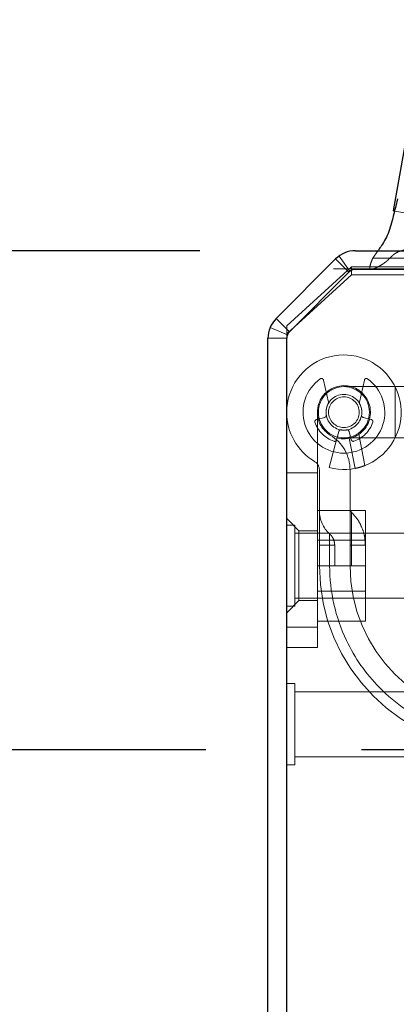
# Model space of a CAD drawing. Header units: inches. Extents: x 0.2 to 10.8, y 0.2 to 8.2.
# Tile 5 of 127: x 2.83 to 2.95, y 2.094 to 2.41. Entities that reach past the tile are written whole.
import ezdxf

# ---------------------------------------------------------------- set-up
doc = ezdxf.new("R2010")
doc.units = ezdxf.units.IN
doc.header["$MEASUREMENT"] = 0
doc.linetypes.add('HIDDEN', pattern=[0.07500000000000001, 0.05, -0.025])
doc.layers.add('DIMENSIONS', color=140, linetype='Continuous')
doc.styles.add('SLDTEXTSTYLE0', font='TXT', dxfattribs={"width": 0.7})
doc.dimstyles.new('SLDDIMSTYLE1', dxfattribs={"dimtxt": 0.0849609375, "dimasz": 0.13, "dimexe": 0, "dimexo": 0.0625, "dimgap": 0.021240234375, "dimtad": 0, "dimtih": 1, "dimtoh": 1, "dimlfac": 12, "dimrnd": 1e-09, "dimzin": 12, "dimdsep": 46, "dimtxsty": 'SLDTEXTSTYLE0', "dimsah": 1, "dimcen": 0.09, "dimadec": 0, "dimazin": 3, "dimtfac": 1, "dimtmove": 0, "dimatfit": 0, "dimfxl": 0, "dimfrac": 2, "dimtolj": 1, "dimtzin": 12, "dimarcsym": 0})

# ---------------------------------------------------------------- blocks, each defined once
blk = doc.blocks.new('_D_23')
at = {"layer": 'DIMENSIONS'}
for p, q in [((2.732311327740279, 2.335550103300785), (2.732311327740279, 2.585550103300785)), ((2.887342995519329, 2.335550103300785), (2.607311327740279, 2.335550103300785)), ((2.889328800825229, 2.175494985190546), (2.607311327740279, 2.175494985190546)), ((2.732311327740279, 1.92657204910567), (2.732311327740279, 2.175494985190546)), ((2.185941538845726, 1.926572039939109), (2.157411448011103, 1.926572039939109)), ((2.157411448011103, 1.926572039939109), (2.157411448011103, 1.791541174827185)), ((2.438410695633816, 1.926572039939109), (2.466940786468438, 1.926572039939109)), ((2.466940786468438, 1.926572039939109), (2.466940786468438, 1.791541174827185)), ((2.59158342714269, 1.92657204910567), (2.732311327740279, 1.92657204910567)), ((2.157411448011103, 1.791541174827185), (2.185941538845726, 1.791541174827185)), ((2.466940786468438, 1.791541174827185), (2.438410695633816, 1.791541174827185))]:
    blk.add_line(p, q, dxfattribs=at)
for points in [[(2.732311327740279, 2.335550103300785), (2.752311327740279, 2.465550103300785), (2.712311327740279, 2.465550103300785)], [(2.732311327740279, 2.175494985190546), (2.712311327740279, 2.045494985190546), (2.752311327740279, 2.045494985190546)]]:
    blk.add_solid(points, dxfattribs=at)
at = {"layer": 'DIMENSIONS', "char_height": 0.08333333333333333, "attachment_point": 1, "style": 'SLDTEXTSTYLE0'}
for s, insert in [('1.92', (2.185941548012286, 2.053014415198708)), ('48.8', (2.185941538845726, 1.898963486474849))]:
    blk.add_mtext(s, dxfattribs=dict(at, insert=insert))

msp = doc.modelspace()

# ---------------------------------------------------------------- linework, layer by layer
at = {"color": 7, "linetype": 'Continuous', "lineweight": 25}
for p, q in [((2.958567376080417, 2.399874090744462), (2.949482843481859, 2.348353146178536)), ((2.937342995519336, 2.335550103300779), (3.010350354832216, 2.335550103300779)), ((2.911903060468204, 2.313838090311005), (2.930979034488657, 2.332914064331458)), ((2.935220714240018, 2.328672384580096), (2.916144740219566, 2.309596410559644)), ((3.010342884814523, 2.329550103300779), (2.937339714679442, 2.329550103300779)), ((2.909267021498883, 1.344550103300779), (2.909267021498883, 2.307474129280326)), ((2.915267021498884, 1.341550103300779), (2.915267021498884, 2.307477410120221))]:
    msp.add_line(p, q, dxfattribs=at)
at = {"color": 7, "linetype": 'HIDDEN', "lineweight": 18}
for p, q in [((2.949482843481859, 2.348353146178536), (2.95539168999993, 2.347311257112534)), ((2.935589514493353, 2.328984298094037), (2.932082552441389, 2.33385268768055)), ((2.944576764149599, 2.335550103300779), (2.942888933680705, 2.333168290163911)), ((2.915267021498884, 2.311472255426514), (2.936100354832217, 2.330353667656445)), ((2.935221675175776, 2.328671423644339), (2.930979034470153, 2.332914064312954)), ((2.936100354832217, 2.330353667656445), (2.936100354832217, 2.327817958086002)), ((2.936100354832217, 2.330353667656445), (3.012767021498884, 2.330353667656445)), ((2.942888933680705, 2.333168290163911), (3.010350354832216, 2.333168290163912)), ((2.936100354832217, 2.327817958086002), (2.915267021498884, 2.308936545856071)), ((2.916145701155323, 2.309595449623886), (2.935221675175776, 2.328671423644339)), ((2.930346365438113, 2.329732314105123), (2.943450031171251, 2.329732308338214)), ((2.936100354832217, 2.327817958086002), (3.011760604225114, 2.327817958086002)), ((2.943450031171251, 2.329732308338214), (3.010350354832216, 2.329732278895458)), ((2.916145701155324, 2.309595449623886), (2.911903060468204, 2.313838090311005)), ((2.915267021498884, 2.308936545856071), (2.915267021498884, 2.311472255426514)), ((2.91549538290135, 2.308622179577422), (2.909952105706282, 2.310918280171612)), ((2.915267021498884, 2.307477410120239), (2.915267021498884, 2.308936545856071)), ((2.915267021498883, 2.307474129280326), (2.909267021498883, 2.307474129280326)), ((2.928663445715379, 2.286967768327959), (2.927082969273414, 2.294084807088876)), ((2.9401964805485, 2.294084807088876), (2.938616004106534, 2.286967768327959)), ((2.950043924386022, 2.291964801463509), (2.933639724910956, 2.291964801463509)), ((2.950043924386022, 2.275560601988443), (2.950043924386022, 2.291964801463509)), ((2.950043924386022, 2.275560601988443), (2.950043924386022, 2.291964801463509)), ((2.950043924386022, 2.275560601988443), (2.950043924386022, 2.291964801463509)), ((2.977931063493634, 2.291964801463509), (2.950043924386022, 2.291964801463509)), ((2.925109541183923, 2.283762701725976), (2.925109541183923, 2.2148650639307)), ((2.924789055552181, 2.281391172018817), (2.927492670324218, 2.282115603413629)), ((2.939786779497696, 2.282115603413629), (2.942490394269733, 2.281391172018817)), ((2.93199262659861, 2.277615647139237), (2.931268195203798, 2.2749120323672)), ((2.936011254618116, 2.2749120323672), (2.935286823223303, 2.277615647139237)), ((2.938403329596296, 2.276686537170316), (2.940407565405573, 2.266681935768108)), ((2.940407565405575, 2.266681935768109), (2.938403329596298, 2.276686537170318)), ((2.938403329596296, 2.276686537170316), (2.940407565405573, 2.266681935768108)), ((2.940407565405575, 2.266681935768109), (2.938403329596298, 2.276686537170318)), ((2.938403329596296, 2.276686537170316), (2.940407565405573, 2.266681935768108)), ((2.940407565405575, 2.266681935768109), (2.938403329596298, 2.276686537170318)), ((2.931268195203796, 2.274912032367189), (2.928884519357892, 2.266016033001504)), ((2.933639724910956, 2.275560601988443), (2.950043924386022, 2.275560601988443)), ((2.935315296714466, 2.275398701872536), (2.937248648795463, 2.265747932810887)), ((2.950043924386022, 2.275560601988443), (2.977931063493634, 2.275560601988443)), ((2.925109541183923, 2.264375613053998), (2.915267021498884, 2.264375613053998)), ((2.925765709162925, 2.265203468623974), (2.925765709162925, 2.234550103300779)), ((2.935608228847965, 2.234550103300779), (2.935608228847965, 2.265203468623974)), ((2.925109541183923, 2.252300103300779), (2.940526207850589, 2.252300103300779)), ((2.940526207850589, 2.234550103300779), (2.940526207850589, 2.252300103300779)), ((2.919204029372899, 2.245704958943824), (2.915267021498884, 2.249641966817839)), ((2.91787118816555, 2.247570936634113), (2.915267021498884, 2.247570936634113)), ((2.91787118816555, 2.234550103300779), (2.91787118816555, 2.247570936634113)), ((2.967350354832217, 2.244966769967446), (2.91787118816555, 2.244966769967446)), ((2.919204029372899, 2.245704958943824), (2.919204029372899, 2.223395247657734)), ((2.925109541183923, 2.245704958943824), (2.919204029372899, 2.245704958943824)), ((2.940526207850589, 2.242712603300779), (2.925109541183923, 2.242712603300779)), ((2.925765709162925, 2.241111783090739), (2.929052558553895, 2.241111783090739)), ((2.925765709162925, 2.241111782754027), (2.929052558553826, 2.241111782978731)), ((2.925765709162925, 2.241111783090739), (2.929052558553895, 2.241111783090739)), ((2.925765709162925, 2.241111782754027), (2.929052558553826, 2.241111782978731)), ((2.925765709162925, 2.241111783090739), (2.929052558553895, 2.241111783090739)), ((2.925765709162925, 2.241111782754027), (2.929052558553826, 2.241111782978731)), ((2.925765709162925, 2.241111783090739), (2.929052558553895, 2.241111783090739)), ((2.925765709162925, 2.241111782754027), (2.929052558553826, 2.241111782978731)), ((2.925765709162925, 2.241111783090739), (2.929052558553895, 2.241111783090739)), ((2.925765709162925, 2.241111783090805), (2.925765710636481, 2.234550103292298)), ((2.925765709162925, 2.241111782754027), (2.929052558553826, 2.241111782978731)), ((2.925765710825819, 2.234550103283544), (2.925765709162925, 2.241111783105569)), ((2.925765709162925, 2.241111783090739), (2.929052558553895, 2.241111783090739)), ((2.925765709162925, 2.241111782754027), (2.929052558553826, 2.241111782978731)), ((2.929052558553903, 2.241111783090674), (2.929052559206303, 2.234550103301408)), ((2.929052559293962, 2.234550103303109), (2.929052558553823, 2.241111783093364)), ((2.929052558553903, 2.241111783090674), (2.929052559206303, 2.234550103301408)), ((2.929052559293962, 2.234550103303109), (2.929052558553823, 2.241111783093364)), ((2.929052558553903, 2.241111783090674), (2.929052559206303, 2.234550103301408)), ((2.929052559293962, 2.234550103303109), (2.929052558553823, 2.241111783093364)), ((2.929052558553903, 2.241111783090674), (2.929052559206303, 2.234550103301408)), ((2.929052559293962, 2.234550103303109), (2.929052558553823, 2.241111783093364)), ((2.929052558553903, 2.241111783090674), (2.929052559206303, 2.234550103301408)), ((2.929052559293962, 2.234550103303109), (2.929052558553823, 2.241111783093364)), ((2.929052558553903, 2.241111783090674), (2.929052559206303, 2.234550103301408)), ((2.929052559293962, 2.234550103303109), (2.929052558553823, 2.241111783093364)), ((2.930686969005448, 2.234550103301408), (2.930686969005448, 2.241111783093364)), ((2.935608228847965, 2.24111178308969), (2.936099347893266, 2.24111178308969)), ((2.935608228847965, 2.241111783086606), (2.936099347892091, 2.241111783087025)), ((2.935608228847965, 2.24111178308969), (2.936099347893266, 2.24111178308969)), ((2.935608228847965, 2.241111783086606), (2.936099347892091, 2.241111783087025)), ((2.935608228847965, 2.24111178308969), (2.936099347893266, 2.24111178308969)), ((2.935608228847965, 2.241111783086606), (2.936099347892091, 2.241111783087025)), ((2.935608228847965, 2.24111178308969), (2.936099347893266, 2.24111178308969)), ((2.935608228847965, 2.241111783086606), (2.936099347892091, 2.241111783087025)), ((2.935608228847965, 2.24111178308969), (2.936099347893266, 2.24111178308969)), ((2.935608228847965, 2.241111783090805), (2.935608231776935, 2.234550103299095)), ((2.935608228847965, 2.241111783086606), (2.936099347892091, 2.241111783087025)), ((2.935608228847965, 2.24111178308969), (2.936099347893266, 2.24111178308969)), ((2.935608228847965, 2.241111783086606), (2.936099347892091, 2.241111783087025)), ((2.93609934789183, 2.241111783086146), (2.936099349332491, 2.234550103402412)), ((2.936099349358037, 2.234550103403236), (2.936099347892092, 2.24111178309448)), ((2.93609934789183, 2.241111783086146), (2.936099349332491, 2.234550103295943)), ((2.936099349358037, 2.234550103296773), (2.936099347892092, 2.24111178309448)), ((2.93609934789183, 2.241111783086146), (2.936099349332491, 2.234550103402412)), ((2.936099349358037, 2.234550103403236), (2.936099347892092, 2.24111178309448)), ((2.93609934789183, 2.241111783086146), (2.936099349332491, 2.234550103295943)), ((2.936099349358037, 2.234550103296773), (2.936099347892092, 2.24111178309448)), ((2.93609934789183, 2.241111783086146), (2.936099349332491, 2.234550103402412)), ((2.936099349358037, 2.234550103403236), (2.936099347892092, 2.24111178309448)), ((2.93609934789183, 2.241111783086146), (2.936099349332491, 2.234550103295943)), ((2.936099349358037, 2.234550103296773), (2.936099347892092, 2.24111178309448)), ((2.9405250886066, 2.234550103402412), (2.9405250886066, 2.24111178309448)), ((2.91787118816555, 2.221529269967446), (2.91787118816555, 2.234550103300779)), ((2.925109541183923, 2.234550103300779), (2.940526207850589, 2.234550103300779)), ((2.940526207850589, 2.216800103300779), (2.940526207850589, 2.234550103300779)), ((2.925109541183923, 2.226387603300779), (2.940526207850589, 2.226387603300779)), ((2.915267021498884, 2.219458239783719), (2.919204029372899, 2.223395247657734)), ((2.91787118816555, 2.224133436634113), (2.967350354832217, 2.224133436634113)), ((2.919204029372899, 2.223395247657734), (2.925109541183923, 2.223395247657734)), ((2.915267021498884, 2.221529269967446), (2.91787118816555, 2.221529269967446)), ((2.925109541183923, 2.216800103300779), (2.940526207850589, 2.216800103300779)), ((2.925109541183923, 2.2148650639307), (2.915267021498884, 2.2148650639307)), ((2.915267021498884, 2.2148650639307), (2.925109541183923, 2.2148650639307)), ((2.925109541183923, 2.2148650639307), (2.915267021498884, 2.2148650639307)), ((2.915267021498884, 2.2148650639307), (2.925109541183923, 2.2148650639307)), ((2.925109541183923, 2.2148650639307), (2.915267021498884, 2.2148650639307)), ((2.915267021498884, 2.2148650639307), (2.925109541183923, 2.2148650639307)), ((2.925109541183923, 2.2148650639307), (2.925109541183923, 2.208303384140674)), ((2.925109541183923, 2.208303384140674), (2.915267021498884, 2.208303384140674)), ((2.91787118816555, 2.196737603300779), (2.915267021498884, 2.196737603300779)), ((2.91787118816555, 2.183716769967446), (2.91787118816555, 2.196737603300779)), ((2.967350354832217, 2.194133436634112), (2.91787118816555, 2.194133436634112)), ((2.91787118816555, 2.170695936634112), (2.91787118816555, 2.183716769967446)), ((2.91787118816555, 2.173300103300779), (2.967350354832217, 2.173300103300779)), ((2.915267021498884, 2.170695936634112), (2.91787118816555, 2.170695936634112))]:
    msp.add_line(p, q, dxfattribs=at)
for radius in [0.008202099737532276, 0.005741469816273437, 0.00492125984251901]:
    msp.add_circle((2.933639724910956, 2.283762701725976), radius, dxfattribs=at)
at = {"color": 7, "linetype": 'Continuous', "lineweight": 25}
for centre, radius, start, end in [((2.937342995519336, 2.326550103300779), 0.008999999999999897, 90, 134.999999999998), ((2.937339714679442, 2.326553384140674), 0.002996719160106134, 90, 135.000000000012), ((2.918267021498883, 2.307474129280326), 0.009000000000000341, 135, 180), ((2.918263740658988, 2.307477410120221), 0.00299671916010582, 135.000000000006, 180)]:
    msp.add_arc(centre, radius, start, end, dxfattribs=at)
at = {"color": 7, "linetype": 'HIDDEN', "lineweight": 18}
for centre, radius, start, end in [((2.933639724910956, 2.283762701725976), 0.01837270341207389, 255.0000000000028, 180), ((2.933639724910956, 2.283762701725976), 0.01312335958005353, 125.2609148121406, 54.73908518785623), ((2.933639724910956, 2.283762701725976), 0.008530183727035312, 255.0000000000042, 180), ((2.92644240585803, 2.293942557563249), 0.0006561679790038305, 12.5204627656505, 125.2609148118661), ((2.940837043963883, 2.293942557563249), 0.0006561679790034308, 54.73908518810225, 167.4795372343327), ((2.933639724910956, 2.283762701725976), 0.005741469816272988, 151.3967362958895, 189.1131578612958), ((2.928022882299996, 2.286825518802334), 0.0006561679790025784, 331.3967362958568, 12.52046276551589), ((2.939256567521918, 2.286825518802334), 0.000656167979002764, 167.4795372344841, 208.6032637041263), ((2.933639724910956, 2.283762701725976), 0.005741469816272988, 350.8868421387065, 28.60326370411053), ((2.933639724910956, 2.283762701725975), 0.01837270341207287, 180, 238.9924169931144), ((2.933639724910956, 2.283762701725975), 0.008530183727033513, 180.0000000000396, 238.9924169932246), ((2.927322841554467, 2.282749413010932), 0.0006561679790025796, 284.999999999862, 9.11315786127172), ((2.939956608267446, 2.282749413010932), 0.0006561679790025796, 170.8868421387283, 255.0000000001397), ((2.924958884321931, 2.280757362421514), 0.0006561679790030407, 104.9999999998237, 199.0960437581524), ((2.933639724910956, 2.283762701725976), 0.009842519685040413, 199.096043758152, 250.9039562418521), ((2.933639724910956, 2.283762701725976), 0.009842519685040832, 289.0960437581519, 340.9039562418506), ((2.942320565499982, 2.280757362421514), 0.0006561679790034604, 340.9039562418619, 75.00000000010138), ((2.922484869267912, 2.265203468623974), 0.01312335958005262, 0, 58.99241699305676), ((2.932626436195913, 2.277445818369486), 0.000656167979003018, 80.88684213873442, 165.0000000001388), ((2.933639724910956, 2.283762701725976), 0.005741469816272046, 260.8868421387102, 279.1131578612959), ((2.934653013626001, 2.277445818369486), 0.0006561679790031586, 14.9999999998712, 99.11315786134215), ((2.930634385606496, 2.27508186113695), 0.0006561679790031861, 250.9039562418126, 345.0000000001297), ((2.936645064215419, 2.27508186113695), 0.0006561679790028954, 194.999999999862, 289.0960437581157), ((2.922484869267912, 2.265203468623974), 0.003280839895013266, 0, 58.99241699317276), ((2.935608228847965, 2.252115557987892), 0.009842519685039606, 180, 228.2366022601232), ((2.937248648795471, 2.25282624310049), 0.001640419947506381, 180, 225.5237275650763), ((2.984820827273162, 2.234550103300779), 0.05905511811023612, 180, 0), ((2.984820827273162, 2.234550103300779), 0.04921259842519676, 180, 0)]:
    msp.add_arc(centre, radius, start, end, dxfattribs=at)
at = {"color": 7, "linetype": 'Continuous', "lineweight": 25}
msp.add_open_spline([(2.950892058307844, 2.352153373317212), (2.950563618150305, 2.350937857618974), (2.950139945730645, 2.349369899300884), (2.949278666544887, 2.345833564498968), (2.948350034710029, 2.34166865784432), (2.946290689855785, 2.33806742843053), (2.945009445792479, 2.336158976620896), (2.944632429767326, 2.335628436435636), (2.944576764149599, 2.335550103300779)], degree=3, knots=[0, 0, 0, 0, 0.2048192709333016, 0.2642072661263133, 0.5877581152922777, 0.8815774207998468, 0.9825151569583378, 1, 1, 1, 1], dxfattribs=at)
at = {"color": 7, "linetype": 'HIDDEN', "lineweight": 18}
for points, knots in [([(2.942888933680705, 2.333168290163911), (2.942758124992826, 2.33285317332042), (2.942519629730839, 2.332278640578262), (2.942236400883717, 2.331475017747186), (2.942042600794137, 2.330822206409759), (2.941950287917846, 2.330347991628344), (2.941955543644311, 2.33002189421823), (2.942022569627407, 2.329810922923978), (2.942154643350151, 2.329671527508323), (2.942365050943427, 2.329603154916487), (2.942635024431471, 2.329605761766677), (2.942936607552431, 2.329687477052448), (2.943162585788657, 2.329763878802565), (2.943305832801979, 2.329814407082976), (2.943367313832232, 2.32983668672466), (2.943400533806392, 2.329848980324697), (2.943417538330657, 2.329855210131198), (2.943425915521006, 2.329858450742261), (2.943430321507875, 2.329859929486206), (2.943432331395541, 2.32986093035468), (2.943434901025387, 2.329861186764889), (2.94344042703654, 2.329860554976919), (2.943434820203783, 2.329862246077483), (2.943439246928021, 2.329863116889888), (2.943442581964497, 2.329864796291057), (2.943451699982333, 2.329867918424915), (2.943468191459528, 2.329874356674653), (2.943502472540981, 2.329887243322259), (2.94357121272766, 2.329913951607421), (2.943719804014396, 2.329973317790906), (2.944009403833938, 2.330097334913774), (2.944600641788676, 2.330378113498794), (2.945412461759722, 2.330823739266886), (2.946369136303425, 2.331422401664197), (2.947247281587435, 2.332088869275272), (2.948104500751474, 2.332894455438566), (2.948809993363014, 2.333611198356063), (2.949469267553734, 2.334200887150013), (2.95005729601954, 2.334645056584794), (2.95091042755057, 2.335172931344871), (2.952451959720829, 2.335752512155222), (2.954385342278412, 2.335985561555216), (2.956308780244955, 2.336319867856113), (2.957662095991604, 2.336454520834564), (2.958558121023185, 2.336389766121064), (2.959092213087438, 2.336254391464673), (2.9594120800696, 2.336078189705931), (2.959670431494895, 2.33583698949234), (2.95984186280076, 2.33549436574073), (2.959930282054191, 2.335031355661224), (2.959935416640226, 2.334531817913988), (2.959901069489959, 2.334033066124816), (2.959864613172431, 2.333546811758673), (2.959810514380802, 2.333131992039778), (2.95978664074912, 2.332780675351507), (2.959815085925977, 2.332496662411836), (2.959879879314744, 2.332218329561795), (2.95998504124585, 2.331964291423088), (2.960103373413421, 2.331778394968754), (2.960322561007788, 2.331639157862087), (2.960648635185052, 2.331542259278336), (2.961140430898, 2.331562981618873), (2.961653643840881, 2.331701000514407), (2.962346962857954, 2.332007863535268), (2.963138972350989, 2.332556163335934), (2.963945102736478, 2.33341630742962), (2.964593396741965, 2.334524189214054), (2.965094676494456, 2.335653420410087), (2.965601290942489, 2.336700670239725), (2.966036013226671, 2.337457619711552), (2.966564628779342, 2.338233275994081), (2.967265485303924, 2.339027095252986), (2.96821862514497, 2.33972963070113), (2.969129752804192, 2.339941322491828), (2.969764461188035, 2.339734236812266), (2.970102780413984, 2.339521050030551), (2.970376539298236, 2.33918819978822), (2.970649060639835, 2.338674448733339), (2.970952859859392, 2.33805830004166), (2.971292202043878, 2.337471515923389), (2.971752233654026, 2.336740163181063), (2.97234138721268, 2.335872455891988), (2.973087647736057, 2.334933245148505), (2.973860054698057, 2.334107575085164), (2.974651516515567, 2.33342088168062), (2.975323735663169, 2.333009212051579), (2.975842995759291, 2.33281546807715), (2.976194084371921, 2.332737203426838), (2.976553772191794, 2.332711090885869), (2.976916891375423, 2.332769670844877), (2.977211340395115, 2.332911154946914), (2.977406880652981, 2.333103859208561), (2.977497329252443, 2.333287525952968), (2.977560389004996, 2.333519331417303), (2.977597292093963, 2.333791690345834), (2.977608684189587, 2.334159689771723), (2.977591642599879, 2.33457697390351), (2.977552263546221, 2.335007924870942), (2.977458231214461, 2.3353439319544), (2.977364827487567, 2.335750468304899), (2.977238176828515, 2.336371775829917), (2.977071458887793, 2.33716338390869), (2.976924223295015, 2.337963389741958), (2.976861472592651, 2.338601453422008), (2.976868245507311, 2.339124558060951), (2.977012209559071, 2.339571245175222), (2.977274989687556, 2.339797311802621), (2.977529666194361, 2.339870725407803), (2.977756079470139, 2.339884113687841), (2.978064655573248, 2.339850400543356), (2.978597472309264, 2.339729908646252), (2.979598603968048, 2.339382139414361), (2.980974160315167, 2.338779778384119), (2.982534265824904, 2.337842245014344), (2.984022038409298, 2.336616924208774), (2.985146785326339, 2.33544295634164), (2.985943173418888, 2.334569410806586), (2.986386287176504, 2.334123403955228), (2.98675882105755, 2.33380715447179), (2.987119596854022, 2.333580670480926), (2.987519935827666, 2.3334465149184), (2.987935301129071, 2.333464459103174), (2.988323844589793, 2.333595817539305), (2.988654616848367, 2.33378547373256), (2.988899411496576, 2.334016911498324), (2.989074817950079, 2.334314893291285), (2.98918227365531, 2.334638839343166), (2.989233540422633, 2.335017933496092), (2.98917758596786, 2.335496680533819), (2.989039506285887, 2.336098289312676), (2.988807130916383, 2.336817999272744), (2.988599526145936, 2.337319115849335), (2.988487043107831, 2.337590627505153)], [0, 0, 0, 0, 0.0116532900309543, 0.02124671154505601, 0.02861401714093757, 0.03428376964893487, 0.03666763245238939, 0.03892467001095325, 0.04123664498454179, 0.04398906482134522, 0.04869160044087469, 0.05336870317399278, 0.05762618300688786, 0.0591644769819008, 0.06004022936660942, 0.06049042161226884, 0.06071680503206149, 0.06083009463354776, 0.06088673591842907, 0.06091505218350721, 0.06093505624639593, 0.06097527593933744, 0.06101933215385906, 0.06104763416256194, 0.06110422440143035, 0.06121735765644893, 0.06144349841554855, 0.06189578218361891, 0.06280440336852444, 0.06467023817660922, 0.0688555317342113, 0.07646535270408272, 0.09276299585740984, 0.1080560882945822, 0.1236898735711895, 0.1375968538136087, 0.1541482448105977, 0.1630297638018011, 0.173001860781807, 0.1840218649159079, 0.2048918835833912, 0.244124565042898, 0.2718145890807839, 0.2921907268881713, 0.3053687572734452, 0.3118250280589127, 0.3169408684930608, 0.3208133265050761, 0.3252527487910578, 0.3302433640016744, 0.3358749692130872, 0.3410717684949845, 0.346251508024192, 0.3514862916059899, 0.354453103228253, 0.3574540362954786, 0.360536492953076, 0.3636756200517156, 0.3667721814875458, 0.3686543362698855, 0.373779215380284, 0.3820490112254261, 0.3908063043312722, 0.3972562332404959, 0.4147263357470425, 0.4303445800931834, 0.4421578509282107, 0.4609961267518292, 0.4723165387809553, 0.4826406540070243, 0.4920528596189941, 0.506657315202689, 0.5226717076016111, 0.5400901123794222, 0.5470991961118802, 0.551757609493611, 0.5564244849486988, 0.5637515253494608, 0.572080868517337, 0.5800963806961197, 0.5878973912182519, 0.6034253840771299, 0.6183794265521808, 0.6328315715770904, 0.6468332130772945, 0.6602742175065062, 0.6657064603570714, 0.6711349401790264, 0.6765559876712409, 0.6820430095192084, 0.6877433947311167, 0.68987331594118, 0.6921985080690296, 0.6948423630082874, 0.6978115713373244, 0.7010263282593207, 0.7065498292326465, 0.7111484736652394, 0.7149020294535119, 0.7178007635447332, 0.7246803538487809, 0.73555336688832, 0.7442119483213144, 0.7510057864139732, 0.7560475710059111, 0.7607824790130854, 0.7658395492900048, 0.7692603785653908, 0.7726627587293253, 0.776093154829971, 0.7828299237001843, 0.7970503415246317, 0.8225293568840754, 0.8479114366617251, 0.8735992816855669, 0.8997364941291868, 0.9107045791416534, 0.9188468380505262, 0.9242055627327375, 0.9304673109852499, 0.9366003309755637, 0.9427713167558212, 0.9491803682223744, 0.9540655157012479, 0.958465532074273, 0.9625400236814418, 0.9663399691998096, 0.9697570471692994, 0.9747048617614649, 0.9815132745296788, 0.9899836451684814, 1, 1, 1, 1]), ([(2.940407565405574, 2.266681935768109), (2.940003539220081, 2.266521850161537), (2.939600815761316, 2.266379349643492), (2.938840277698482, 2.266136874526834), (2.938487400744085, 2.266038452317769), (2.937897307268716, 2.265887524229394), (2.937657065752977, 2.265833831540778), (2.937334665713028, 2.265764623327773), (2.937248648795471, 2.265747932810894), (2.937248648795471, 2.265747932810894)], [0, 0, 0, 0, 0.25, 0.25, 0.5, 0.5, 0.75, 0.75, 1, 1, 1, 1]), ([(2.936099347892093, 2.24111178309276), (2.936099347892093, 2.243883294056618), (2.936099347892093, 2.247980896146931), (2.936099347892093, 2.251106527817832), (2.936099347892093, 2.251930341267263), (2.936099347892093, 2.251106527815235), (2.936099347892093, 2.247980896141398), (2.936099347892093, 2.243883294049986), (2.936099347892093, 2.241111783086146)], [6.283185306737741, 6.283185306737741, 6.283185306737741, 6.283185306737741, 7.068583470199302, 7.461282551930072, 7.853981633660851, 8.24668071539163, 8.63937979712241, 9.42477796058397, 9.42477796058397, 9.42477796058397, 9.42477796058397]), ([(2.936099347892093, 2.24111178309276), (2.936099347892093, 2.243883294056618), (2.936099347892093, 2.247980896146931), (2.936099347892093, 2.251106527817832), (2.936099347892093, 2.251930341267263), (2.936099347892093, 2.251106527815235), (2.936099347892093, 2.247980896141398), (2.936099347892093, 2.243883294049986), (2.936099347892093, 2.241111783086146)], [6.283185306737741, 6.283185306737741, 6.283185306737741, 6.283185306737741, 7.068583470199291, 7.46128255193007, 7.85398163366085, 8.24668071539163, 8.6393797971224, 9.42477796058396, 9.42477796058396, 9.42477796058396, 9.42477796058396]), ([(2.936099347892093, 2.24111178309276), (2.936099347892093, 2.243883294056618), (2.936099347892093, 2.247980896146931), (2.936099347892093, 2.251106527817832), (2.936099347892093, 2.251930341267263), (2.936099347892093, 2.251106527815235), (2.936099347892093, 2.247980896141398), (2.936099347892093, 2.243883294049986), (2.936099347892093, 2.241111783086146)], [6.283185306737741, 6.283185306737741, 6.283185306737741, 6.283185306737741, 7.068583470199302, 7.461282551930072, 7.853981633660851, 8.24668071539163, 8.63937979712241, 9.42477796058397, 9.42477796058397, 9.42477796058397, 9.42477796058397]), ([(2.936099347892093, 2.24111178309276), (2.936099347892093, 2.243883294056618), (2.936099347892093, 2.247980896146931), (2.936099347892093, 2.251106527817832), (2.936099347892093, 2.251930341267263), (2.936099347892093, 2.251106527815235), (2.936099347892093, 2.247980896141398), (2.936099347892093, 2.243883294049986), (2.936099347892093, 2.241111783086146)], [6.283185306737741, 6.283185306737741, 6.283185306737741, 6.283185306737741, 7.068583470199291, 7.46128255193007, 7.85398163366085, 8.24668071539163, 8.6393797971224, 9.42477796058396, 9.42477796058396, 9.42477796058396, 9.42477796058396]), ([(2.936099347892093, 2.24111178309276), (2.936099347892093, 2.243883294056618), (2.936099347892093, 2.247980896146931), (2.936099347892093, 2.251106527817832), (2.936099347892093, 2.251930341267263), (2.936099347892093, 2.251106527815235), (2.936099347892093, 2.247980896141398), (2.936099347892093, 2.243883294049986), (2.936099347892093, 2.241111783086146)], [6.283185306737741, 6.283185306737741, 6.283185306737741, 6.283185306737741, 7.068583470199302, 7.461282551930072, 7.853981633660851, 8.24668071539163, 8.63937979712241, 9.42477796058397, 9.42477796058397, 9.42477796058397, 9.42477796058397]), ([(2.936099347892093, 2.24111178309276), (2.936099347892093, 2.243883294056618), (2.936099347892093, 2.247980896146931), (2.936099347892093, 2.251106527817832), (2.936099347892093, 2.251930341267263), (2.936099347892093, 2.251106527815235), (2.936099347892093, 2.247980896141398), (2.936099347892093, 2.243883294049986), (2.936099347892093, 2.241111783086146)], [6.283185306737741, 6.283185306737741, 6.283185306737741, 6.283185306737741, 7.068583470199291, 7.46128255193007, 7.85398163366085, 8.24668071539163, 8.6393797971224, 9.42477796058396, 9.42477796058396, 9.42477796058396, 9.42477796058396]), ([(2.940525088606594, 2.241111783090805), (2.94046986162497, 2.242090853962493), (2.940359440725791, 2.244048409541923), (2.939454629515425, 2.246862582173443), (2.938076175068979, 2.249477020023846), (2.936758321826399, 2.250929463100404), (2.936099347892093, 2.251655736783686)], [0, 0, 0, 0, 0.2500292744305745, 0.4999088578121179, 0.7499364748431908, 1, 1, 1, 1]), ([(2.9290525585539, 2.241111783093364), (2.9290525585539, 2.241591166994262), (2.9290525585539, 2.242070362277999), (2.9290525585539, 2.242956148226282), (2.9290525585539, 2.243362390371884), (2.9290525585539, 2.244040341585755), (2.9290525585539, 2.244311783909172), (2.9290525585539, 2.244678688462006), (2.9290525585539, 2.244774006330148), (2.9290525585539, 2.244774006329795), (2.9290525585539, 2.244678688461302), (2.9290525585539, 2.244311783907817), (2.9290525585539, 2.244040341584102), (2.9290525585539, 2.243362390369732), (2.9290525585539, 2.242956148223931), (2.9290525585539, 2.242070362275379), (2.9290525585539, 2.241591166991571), (2.9290525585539, 2.241111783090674)], [0, 0, 0, 0, 0.125, 0.125, 0.25, 0.25, 0.375, 0.375, 0.5, 0.5, 0.625, 0.625, 0.75, 0.75, 0.875, 0.875, 1, 1, 1, 1]), ([(2.9290525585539, 2.241111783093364), (2.9290525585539, 2.241591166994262), (2.9290525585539, 2.242070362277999), (2.9290525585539, 2.242956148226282), (2.9290525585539, 2.243362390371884), (2.9290525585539, 2.244040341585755), (2.9290525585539, 2.244311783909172), (2.9290525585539, 2.244678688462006), (2.9290525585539, 2.244774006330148), (2.9290525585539, 2.244774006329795), (2.9290525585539, 2.244678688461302), (2.9290525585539, 2.244311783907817), (2.9290525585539, 2.244040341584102), (2.9290525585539, 2.243362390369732), (2.9290525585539, 2.242956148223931), (2.9290525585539, 2.242070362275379), (2.9290525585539, 2.241591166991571), (2.9290525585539, 2.241111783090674)], [0, 0, 0, 0, 0.125, 0.125, 0.25, 0.25, 0.375, 0.375, 0.5, 0.5, 0.625, 0.625, 0.75, 0.75, 0.875, 0.875, 1, 1, 1, 1]), ([(2.9290525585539, 2.241111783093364), (2.9290525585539, 2.241591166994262), (2.9290525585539, 2.242070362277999), (2.9290525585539, 2.242956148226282), (2.9290525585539, 2.243362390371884), (2.9290525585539, 2.244040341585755), (2.9290525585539, 2.244311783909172), (2.9290525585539, 2.244678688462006), (2.9290525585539, 2.244774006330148), (2.9290525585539, 2.244774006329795), (2.9290525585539, 2.244678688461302), (2.9290525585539, 2.244311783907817), (2.9290525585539, 2.244040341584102), (2.9290525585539, 2.243362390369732), (2.9290525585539, 2.242956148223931), (2.9290525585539, 2.242070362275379), (2.9290525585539, 2.241591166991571), (2.9290525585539, 2.241111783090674)], [0, 0, 0, 0, 0.125, 0.125, 0.25, 0.25, 0.375, 0.375, 0.5, 0.5, 0.625, 0.625, 0.75, 0.75, 0.875, 0.875, 1, 1, 1, 1]), ([(2.9290525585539, 2.241111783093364), (2.9290525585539, 2.241591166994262), (2.9290525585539, 2.242070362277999), (2.9290525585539, 2.242956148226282), (2.9290525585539, 2.243362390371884), (2.9290525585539, 2.244040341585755), (2.9290525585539, 2.244311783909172), (2.9290525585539, 2.244678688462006), (2.9290525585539, 2.244774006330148), (2.9290525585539, 2.244774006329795), (2.9290525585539, 2.244678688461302), (2.9290525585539, 2.244311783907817), (2.9290525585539, 2.244040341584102), (2.9290525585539, 2.243362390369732), (2.9290525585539, 2.242956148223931), (2.9290525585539, 2.242070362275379), (2.9290525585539, 2.241591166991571), (2.9290525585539, 2.241111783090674)], [0, 0, 0, 0, 0.125, 0.125, 0.25, 0.25, 0.375, 0.375, 0.5, 0.5, 0.625, 0.625, 0.75, 0.75, 0.875, 0.875, 1, 1, 1, 1]), ([(2.9290525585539, 2.241111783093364), (2.9290525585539, 2.241591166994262), (2.9290525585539, 2.242070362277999), (2.9290525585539, 2.242956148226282), (2.9290525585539, 2.243362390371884), (2.9290525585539, 2.244040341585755), (2.9290525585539, 2.244311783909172), (2.9290525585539, 2.244678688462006), (2.9290525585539, 2.244774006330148), (2.9290525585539, 2.244774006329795), (2.9290525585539, 2.244678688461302), (2.9290525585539, 2.244311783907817), (2.9290525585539, 2.244040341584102), (2.9290525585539, 2.243362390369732), (2.9290525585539, 2.242956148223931), (2.9290525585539, 2.242070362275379), (2.9290525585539, 2.241591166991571), (2.9290525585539, 2.241111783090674)], [0, 0, 0, 0, 0.125, 0.125, 0.25, 0.25, 0.375, 0.375, 0.5, 0.5, 0.625, 0.625, 0.75, 0.75, 0.875, 0.875, 1, 1, 1, 1]), ([(2.9290525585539, 2.241111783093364), (2.9290525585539, 2.241591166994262), (2.9290525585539, 2.242070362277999), (2.9290525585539, 2.242956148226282), (2.9290525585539, 2.243362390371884), (2.9290525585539, 2.244040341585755), (2.9290525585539, 2.244311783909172), (2.9290525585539, 2.244678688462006), (2.9290525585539, 2.244774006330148), (2.9290525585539, 2.244774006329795), (2.9290525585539, 2.244678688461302), (2.9290525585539, 2.244311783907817), (2.9290525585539, 2.244040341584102), (2.9290525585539, 2.243362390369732), (2.9290525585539, 2.242956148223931), (2.9290525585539, 2.242070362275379), (2.9290525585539, 2.241591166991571), (2.9290525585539, 2.241111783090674)], [0, 0, 0, 0, 0.125, 0.125, 0.25, 0.25, 0.375, 0.375, 0.5, 0.5, 0.625, 0.625, 0.75, 0.75, 0.875, 0.875, 1, 1, 1, 1]), ([(2.930686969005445, 2.241111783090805), (2.930665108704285, 2.241455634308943), (2.930621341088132, 2.242144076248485), (2.930282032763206, 2.243127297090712), (2.929778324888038, 2.244037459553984), (2.929294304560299, 2.244528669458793), (2.92905255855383, 2.244774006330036)], [0, 0, 0, 0, 0.2497858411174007, 0.5001088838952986, 0.7503272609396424, 1, 1, 1, 1]), ([(2.936099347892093, 2.241111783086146), (2.936759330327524, 2.241111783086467), (2.938079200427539, 2.241111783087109), (2.939442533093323, 2.241111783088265), (2.940243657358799, 2.241111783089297), (2.940345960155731, 2.241111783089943), (2.940379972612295, 2.241111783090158)], [0, 0, 0, 0, 0.2859748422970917, 0.5719086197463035, 0.8576731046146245, 1, 1, 1, 1]), ([(2.940379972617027, 2.241111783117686), (2.940345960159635, 2.241111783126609), (2.940243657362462, 2.241111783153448), (2.939442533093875, 2.241111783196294), (2.938079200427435, 2.241111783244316), (2.936759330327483, 2.241111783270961), (2.936099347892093, 2.241111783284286)], [0, 0, 0, 0, 0.142326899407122, 0.4280913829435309, 0.7140251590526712, 0.9999999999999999, 0.9999999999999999, 0.9999999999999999, 0.9999999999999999]), ([(2.936099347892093, 2.241111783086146), (2.936759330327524, 2.241111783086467), (2.938079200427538, 2.241111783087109), (2.939442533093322, 2.241111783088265), (2.940243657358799, 2.241111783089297), (2.940345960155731, 2.241111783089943), (2.940379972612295, 2.241111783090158)], [0, 0, 0, 0, 0.2859748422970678, 0.5719086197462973, 0.8576731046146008, 1, 1, 1, 1]), ([(2.940379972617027, 2.241111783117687), (2.940345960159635, 2.241111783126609), (2.940243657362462, 2.241111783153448), (2.939442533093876, 2.241111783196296), (2.938079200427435, 2.241111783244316), (2.936759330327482, 2.241111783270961), (2.936099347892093, 2.241111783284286)], [0, 0, 0, 0, 0.1423268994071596, 0.4280913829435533, 0.7140251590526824, 1, 1, 1, 1]), ([(2.936099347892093, 2.241111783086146), (2.936759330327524, 2.241111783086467), (2.938079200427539, 2.241111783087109), (2.939442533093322, 2.241111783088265), (2.940243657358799, 2.241111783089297), (2.940345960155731, 2.241111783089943), (2.940379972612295, 2.241111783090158)], [0, 0, 0, 0, 0.2859748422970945, 0.5719086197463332, 0.8576731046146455, 1, 1, 1, 1]), ([(2.940379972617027, 2.241111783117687), (2.940345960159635, 2.241111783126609), (2.940243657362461, 2.241111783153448), (2.939442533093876, 2.241111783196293), (2.938079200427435, 2.241111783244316), (2.936759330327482, 2.241111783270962), (2.936099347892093, 2.241111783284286)], [0, 0, 0, 0, 0.142326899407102, 0.4280913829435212, 0.7140251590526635, 1, 1, 1, 1]), ([(2.936099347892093, 2.241111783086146), (2.936759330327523, 2.241111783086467), (2.938079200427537, 2.241111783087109), (2.939442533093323, 2.241111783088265), (2.940243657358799, 2.241111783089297), (2.940345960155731, 2.241111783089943), (2.940379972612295, 2.241111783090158)], [0, 0, 0, 0, 0.2859748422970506, 0.571908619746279, 0.8576731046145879, 1, 1, 1, 1]), ([(2.940379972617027, 2.241111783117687), (2.940345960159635, 2.241111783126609), (2.940243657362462, 2.241111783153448), (2.939442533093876, 2.241111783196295), (2.938079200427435, 2.241111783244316), (2.936759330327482, 2.241111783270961), (2.936099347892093, 2.241111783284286)], [0, 0, 0, 0, 0.1423268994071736, 0.4280913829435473, 0.714025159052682, 1, 1, 1, 1]), ([(2.936099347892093, 2.241111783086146), (2.936759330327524, 2.241111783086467), (2.938079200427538, 2.241111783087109), (2.939442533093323, 2.241111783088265), (2.940243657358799, 2.241111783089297), (2.940345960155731, 2.241111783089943), (2.940379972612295, 2.241111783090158)], [0, 0, 0, 0, 0.2859748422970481, 0.5719086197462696, 0.8576731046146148, 1, 1, 1, 1]), ([(2.940379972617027, 2.241111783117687), (2.940345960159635, 2.241111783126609), (2.940243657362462, 2.241111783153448), (2.939442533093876, 2.241111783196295), (2.938079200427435, 2.241111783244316), (2.936759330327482, 2.241111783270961), (2.936099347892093, 2.241111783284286)], [0, 0, 0, 0, 0.1423268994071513, 0.4280913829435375, 0.7140251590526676, 1, 1, 1, 1]), ([(2.940452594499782, 2.241111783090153), (2.940463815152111, 2.241194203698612), (2.940485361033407, 2.241352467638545), (2.940508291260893, 2.241416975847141), (2.94052290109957, 2.241347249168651), (2.940524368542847, 2.241189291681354), (2.940525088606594, 2.241111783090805)], [0, 0, 0, 0, 0.2770954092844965, 0.5320782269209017, 0.7703941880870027, 1, 1, 1, 1]), ([(3.040589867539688, 2.234550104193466), (3.040599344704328, 2.226279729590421), (3.037320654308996, 2.211867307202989), (3.024643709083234, 2.193744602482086), (3.006981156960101, 2.1817568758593), (2.984820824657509, 2.177295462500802), (2.96266049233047, 2.181756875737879), (2.944997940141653, 2.193744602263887), (2.932320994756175, 2.211867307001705), (2.929042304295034, 2.226279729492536), (2.929051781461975, 2.23455010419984)], [4.71241410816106, 4.71241410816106, 4.71241410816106, 4.71241410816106, 5.15721612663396, 5.48839215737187, 5.88580339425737, 6.28321463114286, 6.68062586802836, 7.07803710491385, 7.40921313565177, 7.854015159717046, 7.854015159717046, 7.854015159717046, 7.854015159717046]), ([(3.040589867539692, 2.234550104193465), (3.040599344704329, 2.226279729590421), (3.037320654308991, 2.211867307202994), (3.024643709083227, 2.193744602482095), (3.006981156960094, 2.181756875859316), (2.984820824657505, 2.177295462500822), (2.96266049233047, 2.181756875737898), (2.944997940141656, 2.193744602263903), (2.932320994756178, 2.211867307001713), (2.929042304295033, 2.22627972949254), (2.929051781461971, 2.23455010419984)], [4.71241410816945, 4.71241410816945, 4.71241410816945, 4.71241410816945, 5.15721612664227, 5.4883921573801, 5.8858033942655, 6.2832146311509, 6.68062586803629, 7.07803710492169, 7.40921313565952, 7.854015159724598, 7.854015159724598, 7.854015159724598, 7.854015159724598]), ([(3.040589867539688, 2.234550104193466), (3.040599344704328, 2.226279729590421), (3.037320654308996, 2.211867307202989), (3.024643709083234, 2.193744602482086), (3.006981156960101, 2.1817568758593), (2.984820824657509, 2.177295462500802), (2.96266049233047, 2.181756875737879), (2.944997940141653, 2.193744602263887), (2.932320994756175, 2.211867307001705), (2.929042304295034, 2.226279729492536), (2.929051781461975, 2.23455010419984)], [4.71241410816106, 4.71241410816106, 4.71241410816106, 4.71241410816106, 5.15721612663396, 5.48839215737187, 5.88580339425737, 6.28321463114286, 6.68062586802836, 7.07803710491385, 7.40921313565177, 7.854015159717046, 7.854015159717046, 7.854015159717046, 7.854015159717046]), ([(3.040589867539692, 2.234550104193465), (3.040599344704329, 2.226279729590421), (3.037320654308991, 2.211867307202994), (3.024643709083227, 2.193744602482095), (3.006981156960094, 2.181756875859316), (2.984820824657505, 2.177295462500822), (2.96266049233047, 2.181756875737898), (2.944997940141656, 2.193744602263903), (2.932320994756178, 2.211867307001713), (2.929042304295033, 2.22627972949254), (2.929051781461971, 2.23455010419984)], [4.71241410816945, 4.71241410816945, 4.71241410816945, 4.71241410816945, 5.15721612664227, 5.4883921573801, 5.8858033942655, 6.2832146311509, 6.68062586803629, 7.07803710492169, 7.40921313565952, 7.854015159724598, 7.854015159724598, 7.854015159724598, 7.854015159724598]), ([(3.040589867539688, 2.234550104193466), (3.040599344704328, 2.226279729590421), (3.037320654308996, 2.211867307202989), (3.024643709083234, 2.193744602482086), (3.006981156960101, 2.1817568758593), (2.984820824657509, 2.177295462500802), (2.96266049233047, 2.181756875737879), (2.944997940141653, 2.193744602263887), (2.932320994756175, 2.211867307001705), (2.929042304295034, 2.226279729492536), (2.929051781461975, 2.23455010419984)], [4.71241410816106, 4.71241410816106, 4.71241410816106, 4.71241410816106, 5.15721612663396, 5.48839215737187, 5.88580339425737, 6.28321463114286, 6.68062586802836, 7.07803710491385, 7.40921313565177, 7.854015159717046, 7.854015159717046, 7.854015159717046, 7.854015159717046]), ([(3.040589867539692, 2.234550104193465), (3.040599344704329, 2.226279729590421), (3.037320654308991, 2.211867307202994), (3.024643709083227, 2.193744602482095), (3.006981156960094, 2.181756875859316), (2.984820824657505, 2.177295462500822), (2.96266049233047, 2.181756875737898), (2.944997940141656, 2.193744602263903), (2.932320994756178, 2.211867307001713), (2.929042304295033, 2.22627972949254), (2.929051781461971, 2.23455010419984)], [4.71241410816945, 4.71241410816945, 4.71241410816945, 4.71241410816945, 5.15721612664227, 5.4883921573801, 5.8858033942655, 6.2832146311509, 6.68062586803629, 7.07803710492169, 7.40921313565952, 7.854015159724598, 7.854015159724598, 7.854015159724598, 7.854015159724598]), ([(2.929051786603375, 2.234550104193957), (2.929042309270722, 2.226279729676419), (2.932320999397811, 2.211867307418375), (2.944997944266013, 2.193744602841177), (2.962660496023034, 2.181756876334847), (2.984820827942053, 2.177295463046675), (3.006981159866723, 2.181756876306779), (3.024643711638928, 2.193744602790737), (3.037320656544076, 2.211867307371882), (3.040599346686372, 2.226279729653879), (3.040589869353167, 2.234550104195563)], [4.712364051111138, 4.712364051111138, 4.712364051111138, 4.712364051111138, 5.157166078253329, 5.4883421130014, 5.88575335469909, 6.28316459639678, 6.680575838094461, 7.07798707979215, 7.409163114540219, 7.853965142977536, 7.853965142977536, 7.853965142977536, 7.853965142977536]), ([(2.929051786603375, 2.234550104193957), (2.929042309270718, 2.226279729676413), (2.932320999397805, 2.211867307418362), (2.944997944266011, 2.193744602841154), (2.962660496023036, 2.181756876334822), (2.984820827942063, 2.17729546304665), (3.006981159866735, 2.18175687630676), (3.024643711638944, 2.193744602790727), (3.037320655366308, 2.211867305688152), (3.040599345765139, 2.226279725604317), (3.040589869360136, 2.234550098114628)], [4.712364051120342, 4.712364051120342, 4.712364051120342, 4.712364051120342, 5.15716607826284, 5.488342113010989, 5.885753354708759, 6.28316459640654, 6.68057583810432, 7.077987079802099, 7.40916311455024, 7.85396503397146, 7.85396503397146, 7.85396503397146, 7.85396503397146]), ([(2.929051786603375, 2.234550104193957), (2.929042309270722, 2.226279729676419), (2.932320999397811, 2.211867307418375), (2.944997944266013, 2.193744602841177), (2.962660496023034, 2.181756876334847), (2.984820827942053, 2.177295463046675), (3.006981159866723, 2.181756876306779), (3.024643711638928, 2.193744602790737), (3.037320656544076, 2.211867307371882), (3.040599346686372, 2.226279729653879), (3.040589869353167, 2.234550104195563)], [4.712364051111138, 4.712364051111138, 4.712364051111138, 4.712364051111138, 5.157166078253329, 5.4883421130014, 5.88575335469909, 6.28316459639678, 6.680575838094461, 7.07798707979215, 7.409163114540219, 7.853965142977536, 7.853965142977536, 7.853965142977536, 7.853965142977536]), ([(2.929051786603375, 2.234550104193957), (2.929042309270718, 2.226279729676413), (2.932320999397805, 2.211867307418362), (2.944997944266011, 2.193744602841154), (2.962660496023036, 2.181756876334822), (2.984820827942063, 2.17729546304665), (3.006981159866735, 2.18175687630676), (3.024643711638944, 2.193744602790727), (3.037320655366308, 2.211867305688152), (3.040599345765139, 2.226279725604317), (3.040589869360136, 2.234550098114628)], [4.712364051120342, 4.712364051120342, 4.712364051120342, 4.712364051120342, 5.15716607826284, 5.488342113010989, 5.885753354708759, 6.28316459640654, 6.68057583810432, 7.077987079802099, 7.40916311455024, 7.85396503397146, 7.85396503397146, 7.85396503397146, 7.85396503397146]), ([(2.929051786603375, 2.234550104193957), (2.929042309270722, 2.226279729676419), (2.932320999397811, 2.211867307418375), (2.944997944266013, 2.193744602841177), (2.962660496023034, 2.181756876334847), (2.984820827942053, 2.177295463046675), (3.006981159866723, 2.181756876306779), (3.024643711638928, 2.193744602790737), (3.037320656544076, 2.211867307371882), (3.040599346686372, 2.226279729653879), (3.040589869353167, 2.234550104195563)], [4.712364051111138, 4.712364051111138, 4.712364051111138, 4.712364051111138, 5.157166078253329, 5.4883421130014, 5.88575335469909, 6.28316459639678, 6.680575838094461, 7.07798707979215, 7.409163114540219, 7.853965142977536, 7.853965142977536, 7.853965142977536, 7.853965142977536]), ([(2.929051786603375, 2.234550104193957), (2.929042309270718, 2.226279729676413), (2.932320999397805, 2.211867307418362), (2.944997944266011, 2.193744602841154), (2.962660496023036, 2.181756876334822), (2.984820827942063, 2.17729546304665), (3.006981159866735, 2.18175687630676), (3.024643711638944, 2.193744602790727), (3.037320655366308, 2.211867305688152), (3.040599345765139, 2.226279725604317), (3.040589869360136, 2.234550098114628)], [4.712364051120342, 4.712364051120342, 4.712364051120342, 4.712364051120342, 5.15716607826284, 5.488342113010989, 5.885753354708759, 6.28316459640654, 6.68057583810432, 7.077987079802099, 7.40916311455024, 7.85396503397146, 7.85396503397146, 7.85396503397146, 7.85396503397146]), ([(3.038832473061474, 2.234563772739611), (3.038578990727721, 2.230202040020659), (3.038077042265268, 2.221564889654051), (3.033448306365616, 2.209813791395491), (3.027099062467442, 2.200145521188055), (3.019804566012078, 2.192871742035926), (3.012419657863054, 2.18773671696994), (3.005496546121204, 2.184352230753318), (2.999207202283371, 2.182247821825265), (2.992942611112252, 2.180905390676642), (2.98589722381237, 2.180241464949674), (2.977489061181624, 2.180662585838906), (2.967913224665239, 2.182769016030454), (2.957645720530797, 2.187237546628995), (2.94745631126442, 2.19463530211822), (2.940134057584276, 2.203365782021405), (2.935452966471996, 2.211890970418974), (2.932723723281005, 2.219211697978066), (2.930972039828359, 2.226857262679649), (2.930826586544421, 2.232063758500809), (2.930757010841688, 2.234554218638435)], [0, 0, 0, 0, 0.07677256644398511, 0.1520258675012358, 0.219793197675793, 0.2800518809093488, 0.332803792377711, 0.37802884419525, 0.4157324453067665, 0.4497021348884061, 0.4910227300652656, 0.5404033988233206, 0.5978448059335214, 0.6633181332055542, 0.7368401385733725, 0.8183840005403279, 0.8622633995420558, 0.9081569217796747, 0.9560680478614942, 1, 1, 1, 1]), ([(3.029116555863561, 2.23455011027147), (3.028976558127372, 2.231883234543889), (3.028688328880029, 2.226392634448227), (3.026302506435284, 2.218288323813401), (3.022427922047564, 2.210610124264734), (3.017193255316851, 2.20393550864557), (3.011168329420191, 2.198665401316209), (3.004991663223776, 2.194919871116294), (2.998994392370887, 2.192436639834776), (2.992709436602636, 2.190794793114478), (2.985428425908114, 2.190017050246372), (2.976797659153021, 2.190656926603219), (2.967387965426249, 2.193395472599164), (2.958167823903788, 2.198615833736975), (2.950230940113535, 2.206151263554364), (2.944505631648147, 2.215266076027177), (2.941115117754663, 2.224930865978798), (2.940715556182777, 2.231445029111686), (2.940525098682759, 2.234550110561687)], [0, 0, 0, 0, 0.05751766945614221, 0.1184181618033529, 0.1808055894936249, 0.2423015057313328, 0.3003787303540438, 0.3527396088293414, 0.3975898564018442, 0.4401016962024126, 0.4926223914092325, 0.5550043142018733, 0.6258121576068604, 0.702506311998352, 0.7816561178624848, 0.8595679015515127, 0.9330607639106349, 1, 1, 1, 1])]:
    msp.add_open_spline(points, degree=3, knots=knots, dxfattribs=at)
for points in [[(2.929052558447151, 2.241111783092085), (2.93007761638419, 2.241111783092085), (2.930686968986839, 2.241111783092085), (2.930686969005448, 2.241111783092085)], [(2.929052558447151, 2.241111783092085), (2.930077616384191, 2.241111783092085), (2.930686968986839, 2.241111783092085), (2.930686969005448, 2.241111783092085)], [(2.929052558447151, 2.241111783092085), (2.93007761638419, 2.241111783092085), (2.930686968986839, 2.241111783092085), (2.930686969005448, 2.241111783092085)], [(2.929052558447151, 2.241111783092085), (2.930077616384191, 2.241111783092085), (2.930686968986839, 2.241111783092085), (2.930686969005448, 2.241111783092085)], [(2.929052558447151, 2.241111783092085), (2.93007761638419, 2.241111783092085), (2.930686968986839, 2.241111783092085), (2.930686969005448, 2.241111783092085)], [(2.929052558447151, 2.241111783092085), (2.930077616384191, 2.241111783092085), (2.930686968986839, 2.241111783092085), (2.930686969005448, 2.241111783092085)], [(2.930686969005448, 2.241111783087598), (2.930686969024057, 2.241111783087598), (2.930077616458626, 2.241111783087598), (2.929052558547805, 2.241111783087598)], [(2.930686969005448, 2.241111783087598), (2.930686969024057, 2.241111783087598), (2.930077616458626, 2.241111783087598), (2.929052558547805, 2.241111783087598)], [(2.930686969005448, 2.241111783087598), (2.930686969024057, 2.241111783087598), (2.930077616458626, 2.241111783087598), (2.929052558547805, 2.241111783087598)], [(2.930686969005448, 2.241111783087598), (2.930686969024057, 2.241111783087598), (2.930077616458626, 2.241111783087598), (2.929052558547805, 2.241111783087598)], [(2.930686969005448, 2.241111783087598), (2.930686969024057, 2.241111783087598), (2.930077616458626, 2.241111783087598), (2.929052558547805, 2.241111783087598)], [(2.930686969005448, 2.241111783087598), (2.930686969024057, 2.241111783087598), (2.930077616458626, 2.241111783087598), (2.929052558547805, 2.241111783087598)], [(2.936099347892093, 2.241111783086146), (2.937494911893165, 2.241111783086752), (2.939740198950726, 2.241111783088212), (2.940528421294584, 2.24111178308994), (2.940525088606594, 2.241111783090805)], [(2.940525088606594, 2.241111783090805), (2.940528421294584, 2.24111178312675), (2.939740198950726, 2.241111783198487), (2.937494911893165, 2.241111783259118), (2.936099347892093, 2.241111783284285)], [(2.940525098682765, 2.234550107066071), (2.940525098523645, 2.234550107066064), (2.938891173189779, 2.234550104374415), (2.93609934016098, 2.234550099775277)], [(2.940525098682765, 2.234550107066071), (2.940525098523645, 2.234550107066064), (2.938891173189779, 2.234550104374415), (2.93609934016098, 2.234550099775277)], [(2.940525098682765, 2.234550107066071), (2.940525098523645, 2.234550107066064), (2.938891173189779, 2.234550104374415), (2.93609934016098, 2.234550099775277)]]:
    msp.add_open_spline(points, degree=3, dxfattribs=at)
at = {"layer": 'DIMENSIONS'}
msp.add_line((2.984820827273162, 2.175494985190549), (2.939328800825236, 2.175494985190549), dxfattribs=at)

# ---------------------------------------------------------------- dimensions: what is measured, and where the dimension line sits
dim = msp.add_linear_dim(base=(2.732311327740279, 2.335550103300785), p1=(2.939328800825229, 2.175494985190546), p2=(2.937342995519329, 2.335550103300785), angle=90.0000000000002, dimstyle='SLDDIMSTYLE1', dxfattribs=at)
dim.commit()
dim.dimension.update_dxf_attribs({"geometry": '_D_23', "text_midpoint": (2.732311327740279, 1.92657204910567), "dimtype": 160})

doc.saveas('drawing.dxf')
